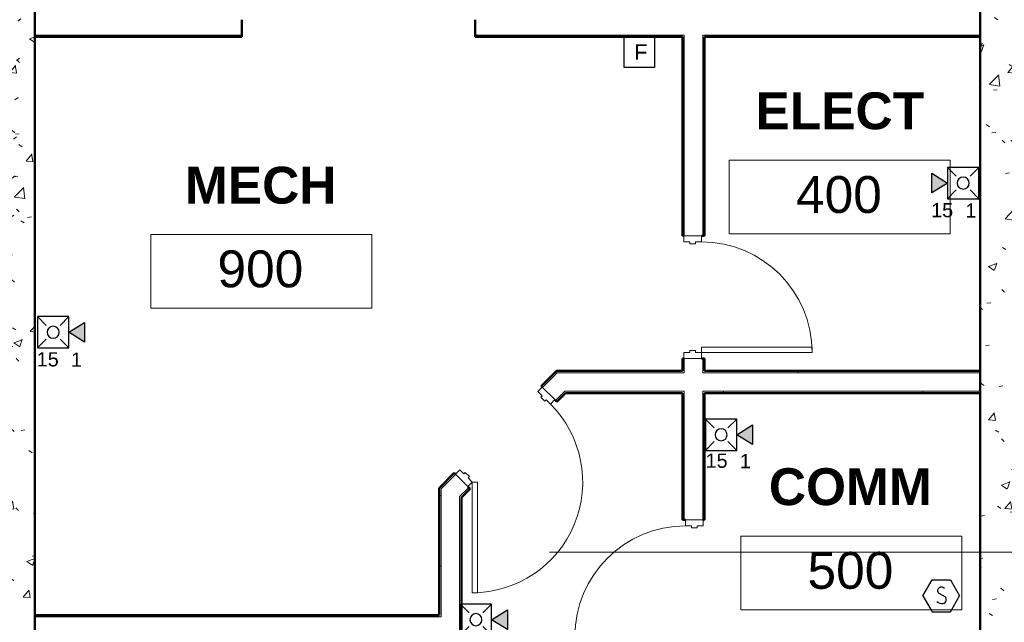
# Model space of a CAD drawing. Header units: inches. Extents: x -144 to 1380, y -464 to 590.
# Tile 6 of 8: x 463 to 784, y 103 to 299. Entities that reach past the tile are written whole.
import ezdxf

# ---------------------------------------------------------------- set-up
doc = ezdxf.new("R2010")
doc.units = ezdxf.units.IN
doc.header["$MEASUREMENT"] = 0
for name, color, linetype, lineweight in [('A-AREA-IDEN', 2, 'Continuous', 9), ('A-DOOR', 31, 'Continuous', 13), ('A-DOOR-FRAM', 31, 'Continuous', 20), ('A-WALL', 113, 'Continuous', 13), ('A-WALL-PATT', 111, 'Continuous', 50), ('F-ALRM-MANL', 3, 'Continuous', 0), ('F-PROT-ALRM', 3, 'Continuous', 0), ('F-PROT-ALRM-INDC', 52, 'Continuous', 0), ('F-PROT-SMOK', 3, 'Continuous', 0), ('I-WALL', 2, 'Continuous', 13), ('L-SITE-WALL', 31, 'Continuous', 13)]:
    doc.layers.add(name, color=color, linetype=linetype, lineweight=lineweight)
doc.styles.add('Arial_1', font='arial.ttf', dxfattribs={"height": 9})
doc.styles.add('Arial_B', font='arialbd.ttf', dxfattribs={"height": 12})
doc.styles.add('Style-Arial', font='arial.ttf')
pattern_1 = [(50, (3287.594, -2267.219), (27.5427, -2.40992), [2.88, -31.68]), (355, (3287.594, -2267.22), (-5.32784, 28.88427), [2.304, -25.344]), (100.451, (3289.89, -2267.42), (22.21532, 26.47393), [2.448, -26.924]), (46.184, (3287.594, -2259.54), (40.98187, -6.35642), [4.32, -47.52]), (96.636, (3291.01, -2260.07), (35.89075, 37.4062), [3.671, -40.386]), (351.184, (3287.594, -2259.54), (35.89097, 37.4062), [3.456, -38.016]), (21, (3291.434, -2261.459), (22.92104, -15.46073), [2.88, -31.68]), (326, (3291.434, -2261.46), (9.34353, 27.84574), [2.304, -25.344]), (71.451, (3293.344, -2262.747), (32.26477, 12.38442), [2.448, -26.924]), (37.5, (3287.594, -2267.219), (0.466855, 12.782707), [1.267, -23.77, 1.267, -24.461, -25.44]), (37.5, (3287.594, -2267.219), (0.466855, 12.782707), [-50.765, 1.267, -24.173]), (7.5, (3287.594, -2267.219), (10.10159, 15.14509), [1.267, -13.402, 1.267, -23.194, -9.696]), (7.5, (3287.594, -2267.219), (10.10159, 15.14509), [-39.13, 1.267, -8.429]), (327.5, (3279.031, -2267.219), (20.49916, -0.86578), [1.267, -8.333, 1.267, -28.685, -39.744]), (327.5, (3279.031, -2267.219), (20.49916, -0.86578), [-39.552, 1.267, -38.477]), (317.5, (3275.19, -2267.219), (22.39478, 3.84429), [1.267, -11.213, 1.267, -18.624, -28.224]), (317.5, (3275.19, -2267.219), (22.39478, 3.84429), [-32.371, 1.267, -26.957])]
pattern_2 = [(0, (3287.594, -2267.219), (30.72, 7.68), [1.267, -21.773, 1.267, -21.773, -122.88]), (0, (3287.594, -2267.219), (30.72, 7.68), [-46.08, 1.267, -44.813, 1.267, -21.773, -53.76]), (0, (3287.594, -2267.219), (30.72, 7.68), [-115.2, 1.267, -14.093, 1.267, -37.133]), (120, (3299.114, -2263.379), (-22.011075, 22.7643), [1.267, -21.773, 1.267, -21.773, -122.88]), (120, (3299.114, -2263.379), (-22.011075, 22.7643), [-46.08, 1.267, -44.813, 1.267, -21.773, -53.76]), (120, (3299.114, -2263.379), (-22.011075, 22.7643), [-115.2, 1.267, -14.093, 1.267, -37.133]), (240, (3302.954, -2248.019), (-8.708925, -30.4443), [1.267, -21.773, 1.267, -21.773, -122.88]), (240, (3302.954, -2248.019), (-8.708925, -30.4443), [-46.08, 1.267, -44.813, 1.267, -21.773, -53.76]), (240, (3302.954, -2248.019), (-8.708925, -30.4443), [-115.2, 1.267, -14.093, 1.267, -37.133])]

# ---------------------------------------------------------------- blocks, each defined once
blk = doc.blocks.new('*U23')
at = {"layer": 'F-PROT-ALRM-INDC', "lineweight": 30, "ltscale": 0.015625}
blk.add_hatch(color=2, dxfattribs=at).paths.add_polyline_path([(0, 3.13), (-3.97, 9.57), (3.97, 9.57)])
at = {"layer": 'F-PROT-ALRM-INDC', "color": 1, "lineweight": 30, "ltscale": 0.015876}
for p, q in [((-6.35, 3.13), (-2.79, -0.43)), ((6.35, 3.13), (2.79, -0.43)), ((-6.35, -9.57), (-2.79, -6.02)), ((6.35, -9.57), (2.79, -6.02))]:
    blk.add_line(p, q, dxfattribs=at)
at = {"layer": 'F-PROT-ALRM-INDC', "lineweight": 30, "ltscale": 0.015625}
blk.add_circle((0, -3.22), 2.44, dxfattribs=at)
blk.add_3dface([(0, 3.13), (3.97, 9.57), (-3.97, 9.57)], dxfattribs=at)
at = {"layer": 'F-PROT-ALRM-INDC', "lineweight": 30, "ltscale": 0.015876}
blk.add_3dface([(-6.35, -9.57), (-6.35, 3.13), (6.35, 3.13), (6.35, -9.57)], dxfattribs=at)
blk = doc.blocks.new('*U14')
at = {"layer": 'F-ALRM-MANL', "lineweight": 30}
blk.add_3dface([(6.25, -6.28), (-6.25, -6.28), (-6.25, 6.22), (6.25, 6.22)], dxfattribs=at)
at = {"layer": 'F-ALRM-MANL', "lineweight": 13, "insert": (-2.04, 3.15), "char_height": 6.25, "attachment_point": 1, "line_spacing_factor": 0.779643, "style": 'Style-Arial'}
blk.add_mtext('F', dxfattribs=at)
blk = doc.blocks.new('*U13')
at = {"lineweight": -2}
for p, q in [((-7.87, 0), (-3.94, 6.82)), ((-3.94, 6.82), (3.94, 6.82)), ((3.94, 6.82), (7.87, 0)), ((-7.87, 0), (-3.94, -6.82)), ((3.94, -6.82), (7.87, 0)), ((-3.94, -6.82), (3.94, -6.82))]:
    blk.add_line(p, q, dxfattribs=at)
blk = doc.blocks.new('*U12')
at = {"layer": 'F-PROT-SMOK', "linetype": 'Continuous', "lineweight": 30, "ltscale": 1.016058, "elevation": 0.82, "flags": 128}
blk.add_lwpolyline([(2.47, -3.1, -0.233608), (-1.09, -4.2, -0.563016), (-2.28, -0.47), (-2.28, -0.48), (1.16, 1.31), (1.16, 1.31, 0.806162), (-0.58, 4.96), (-0.58, 4.96, 0.158001), (-1.91, 4.32)], format="xyb", dxfattribs=at)
at = {"layer": 'F-PROT-SMOK', "lineweight": 30, "xscale": 1.3054830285, "yscale": 1.3054830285, "zscale": 1.3054830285, "rotation": 180}
blk.add_blockref('*U13', (0, 0, -0.82), dxfattribs=at)
blk = doc.blocks.new('Door-Passage-Single-Flush - 36_ x 84_-580149-ARCHITECTURAL FLOOR PLAN')
at = {"layer": 'A-DOOR', "lineweight": 20}
for p, q in [((16.25, -2.875), (18, -2.875)), ((16.25, -38.875), (16.25, -2.875)), ((18, -2.875), (18, -38.875)), ((18, -38.875), (16.25, -38.875))]:
    blk.add_line(p, q, dxfattribs=at)
at = {"layer": 'A-DOOR', "lineweight": 9}
blk.add_arc((18, -2.875), 36, 180, 270, dxfattribs=at)
at = {"layer": 'A-DOOR-FRAM'}
for p, q in [((-20, 2.875), (-18, 2.875)), ((-20, -2.875), (-20, 2.875)), ((-18, 2.875), (-18, 0.9375)), ((-18, 0.9375), (-17.375, 0.9375)), ((-17.375, 0.9375), (-17.375, -0.9375)), ((17.375, 0.9375), (18, 0.9375)), ((17.375, -0.9375), (17.375, 0.9375)), ((18, 2.875), (20, 2.875)), ((18, 0.9375), (18, 2.875)), ((20, 2.875), (20, -2.875)), ((-18, -2.875), (-20, -2.875)), ((-18, -0.9375), (-18, -2.875)), ((-17.375, -0.9375), (-18, -0.9375)), ((18, -0.9375), (17.375, -0.9375)), ((18, -2.875), (18, -0.9375)), ((20, -2.875), (18, -2.875))]:
    blk.add_line(p, q, dxfattribs=at)
blk = doc.blocks.new('Door-Passage-Single-Flush - 36_ x 84_-580072-ARCHITECTURAL FLOOR PLAN')
at = {"layer": 'A-DOOR', "lineweight": 20}
for p, q in [((18, 38.875), (16.25, 38.875)), ((16.25, 38.875), (16.25, 2.875)), ((18, 2.875), (18, 38.875)), ((16.25, 2.875), (18, 2.875))]:
    blk.add_line(p, q, dxfattribs=at)
at = {"layer": 'A-DOOR', "lineweight": 9}
blk.add_arc((18, 2.875), 36, 90, 180, dxfattribs=at)
at = {"layer": 'A-DOOR-FRAM'}
for p, q in [((-18, 2.875), (-20, 2.875)), ((-20, 2.875), (-20, -2.875)), ((-18, 0.9375), (-18, 2.875)), ((-17.375, 0.9375), (-18, 0.9375)), ((-17.375, -0.9375), (-17.375, 0.9375)), ((18, 0.9375), (17.375, 0.9375)), ((17.375, 0.9375), (17.375, -0.9375)), ((18, 2.875), (18, 0.9375)), ((20, 2.875), (18, 2.875)), ((20, -2.875), (20, 2.875)), ((-20, -2.875), (-18, -2.875)), ((-18, -2.875), (-18, -0.9375)), ((-18, -0.9375), (-17.375, -0.9375)), ((17.375, -0.9375), (18, -0.9375)), ((18, -0.9375), (18, -2.875)), ((18, -2.875), (20, -2.875))]:
    blk.add_line(p, q, dxfattribs=at)
blk = doc.blocks.new('Door-Passage-Single-Flush - 36_ x 84_-579968-ARCHITECTURAL FLOOR PLAN')
at = {"layer": 'A-DOOR', "lineweight": 20}
for p, q in [((42.22, 29.57), (16.76, 4.11)), ((43.46, 28.33), (42.22, 29.57)), ((18, 2.87), (43.46, 28.33)), ((16.76, 4.11), (18, 2.87))]:
    blk.add_line(p, q, dxfattribs=at)
at = {"layer": 'A-DOOR', "lineweight": 9}
blk.add_arc((18, 2.87), 36, 45, 180, dxfattribs=at)
at = {"layer": 'A-DOOR-FRAM'}
for p, q in [((-18, 2.87), (-20, 2.87)), ((-20, 2.87), (-20, -2.88)), ((-18, 0.94), (-18, 2.87)), ((-17.38, 0.94), (-18, 0.94)), ((-17.38, -0.94), (-17.38, 0.94)), ((18, 0.94), (17.37, 0.94)), ((17.37, 0.94), (17.37, -0.94)), ((18, 2.87), (18, 0.94)), ((20, 2.87), (18, 2.87)), ((20, -2.88), (20, 2.87)), ((-20, -2.88), (-18, -2.88)), ((-18, -2.88), (-18, -0.94)), ((-18, -0.94), (-17.38, -0.94)), ((17.37, -0.94), (18, -0.94)), ((18, -0.94), (18, -2.88)), ((18, -2.88), (20, -2.88))]:
    blk.add_line(p, q, dxfattribs=at)
blk = doc.blocks.new('Room Tag - Room Tag-42828-ARCHITECTURAL FLOOR PLAN')
at = {"layer": 'A-AREA-IDEN'}
for p, q in [((-0.375, -0.0625), (-0.375, -0.3125)), ((-0.375, -0.0625), (0.375, -0.0625)), ((0.375, -0.0625), (0.375, -0.3125)), ((-0.375, -0.3125), (0.375, -0.3125))]:
    blk.add_line(p, q, dxfattribs=at)

msp = doc.modelspace()

# ---------------------------------------------------------------- hatches: boundary and pattern name
at = {"layer": 'A-WALL-PATT', "lineweight": 9}
h = msp.add_hatch(dxfattribs=at)
h.set_pattern_fill('FP_1', color=256, style=0, pattern_type=2)
h.set_pattern_definition(pattern_1)
h.paths.add_polyline_path([(776.001145, -0.00544), (796.001145, -0.00544), (796.001145, 499.99456), (776.001145, 499.99456), (776.001145, 2.625027)])
h = msp.add_hatch(dxfattribs=at)
h.set_pattern_fill('FP_1', color=256, style=0, pattern_type=2)
h.set_pattern_definition(pattern_1)
h.paths.add_polyline_path([(468.001145, -0.00544), (468.001145, 479.99456), (448.001145, 479.99456), (448.001145, -0.00544)])
h = msp.add_hatch(dxfattribs=at)
h.set_pattern_fill('FP_2', color=256, style=0, pattern_type=2)
h.set_pattern_definition(pattern_2)
h.paths.add_polyline_path([(685.626253, 293.61956), (776.001145, 293.61956), (776.001145, 294.24456), (685.626253, 294.24456)])
h.paths.add_polyline_path([(679.001253, 293.61956), (679.626253, 293.61956), (679.626253, 294.24456), (611.501199, 294.24456), (611.501199, 293.61956), (621.975309, 293.61956)])
h.paths.add_polyline_path([(535.501199, 293.61956), (535.501199, 294.24456), (468.001145, 294.24456), (468.001145, 293.61956), (503.359341, 293.61956)])
h = msp.add_hatch(dxfattribs=at)
h.set_pattern_fill('FP_2', color=256, style=0, pattern_type=2)
h.set_pattern_definition(pattern_2)
h.paths.add_polyline_path([(679.626253, 24.36956), (679.626253, 96.36956), (679.001253, 96.36956), (679.001253, 24.36956)])
h.paths.add_polyline_path([(679.001253, 136.36956), (679.626253, 136.36956), (679.626253, 177.61956), (679.001253, 177.61956)])
h.paths.add_polyline_path([(679.001253, 184.86956), (679.626253, 184.86956), (679.626253, 188.86956), (679.001253, 188.86956), (679.001253, 188.353431)])
h.paths.add_polyline_path([(679.626253, 228.86956), (679.626253, 293.61956), (679.001253, 293.61956), (679.001253, 228.86956), (679.501253, 228.86956)])
h = msp.add_hatch(dxfattribs=at)
h.set_pattern_fill('FP_2', color=256, style=0, pattern_type=2)
h.set_pattern_definition(pattern_2)
h.paths.add_polyline_path([(600.376145, 146.422599), (605.14499, 151.191444), (604.703048, 151.633386), (600.376145, 147.306483)])
h.paths.add_polyline_path([(633.429261, 179.475715), (638.198105, 184.24456), (637.314222, 184.24456), (632.987319, 179.917657), (633.340872, 179.564103)])
h = msp.add_hatch(dxfattribs=at)
h.set_pattern_fill('FP_2', color=256, style=0, pattern_type=2)
h.set_pattern_definition(pattern_2)
h.paths.add_polyline_path([(776.001145, 184.24456), (776.001145, 184.86956), (685.626253, 184.86956), (685.626253, 184.24456), (740.591278, 184.24456)])
h.paths.add_polyline_path([(679.626253, 184.24456), (679.626253, 184.86956), (637.939222, 184.86956), (637.314222, 184.24456), (638.198105, 184.24456)])
h = msp.add_hatch(dxfattribs=at)
h.set_pattern_fill('FP_2', color=256, style=0, pattern_type=2)
h.set_pattern_definition(pattern_2)
h.paths.add_polyline_path([(776.001145, 177.61956), (776.001145, 178.24456), (685.626253, 178.24456), (685.626253, 177.61956), (740.591278, 177.61956)])
h.paths.add_polyline_path([(679.626253, 177.61956), (679.626253, 178.24456), (640.683387, 178.24456), (640.058387, 177.61956), (679.001253, 177.61956)])
h = msp.add_hatch(dxfattribs=at)
h.set_pattern_fill('FP_2', color=256, style=0, pattern_type=2)
h.set_pattern_definition(pattern_2)
h.paths.add_polyline_path([(599.751145, 24.36956), (600.376145, 24.36956), (600.376145, 28.36956), (599.751145, 28.36956)])
h.paths.add_polyline_path([(599.751145, 68.36956), (600.376145, 68.36956), (600.376145, 96.74456), (599.751145, 96.74456), (599.751145, 93.262107)])
h.paths.add_polyline_path([(600.376145, 104.74456), (600.376145, 147.306483), (599.751145, 146.681483), (599.751145, 104.74456)])
h = msp.add_hatch(dxfattribs=at)
h.set_pattern_fill('FP_2', color=256, style=0, pattern_type=2)
h.set_pattern_definition(pattern_2)
h.paths.add_polyline_path([(599.751145, 104.74456), (599.751145, 105.36956), (468.001145, 105.36956), (468.001145, 104.74456), (562.667325, 104.74456)])

# ---------------------------------------------------------------- linework, layer by layer
at = {"layer": 'A-AREA-IDEN'}
msp.add_line((635.688881, 125.80684), (824.994148, 125.80684), dxfattribs=at)
at = {"layer": 'A-WALL', "lineweight": 50}
for p, q in [((535.501199, 293.61956), (535.501199, 299.24456)), ((611.501199, 299.24456), (611.501199, 293.61956)), ((468.001145, 293.61956), (535.501199, 293.61956)), ((611.501199, 293.61956), (679.001253, 293.61956)), ((686.251253, 293.61956), (776.001145, 293.61956))]:
    msp.add_line(p, q, dxfattribs=at)
at = {"layer": 'A-WALL'}
for p, q in [((535.501199, 294.24456), (468.001145, 294.24456)), ((679.626253, 294.24456), (611.501199, 294.24456)), ((679.626253, 294.24456), (679.626253, 228.86956)), ((685.626253, 294.24456), (685.626253, 228.86956)), ((776.001145, 294.24456), (685.626253, 294.24456)), ((679.626253, 188.86956), (679.626253, 184.24456)), ((685.626253, 184.24456), (685.626253, 188.86956)), ((679.626253, 184.24456), (638.198105, 184.24456)), ((776.001145, 184.24456), (685.626253, 184.24456)), ((640.683387, 178.24456), (637.671901, 175.233074)), ((679.626253, 178.24456), (640.683387, 178.24456)), ((679.626253, 178.24456), (679.626253, 136.36956)), ((776.001145, 178.24456), (685.626253, 178.24456)), ((685.626253, 136.36956), (685.626253, 178.24456)), ((600.376145, 146.422599), (605.14499, 151.191444)), ((600.376145, 146.422599), (600.376145, 104.74456)), ((609.38763, 146.948803), (606.376145, 143.937318)), ((606.376145, 143.937318), (606.376145, 68.36956)), ((600.376145, 104.74456), (468.001145, 104.74456))]:
    msp.add_line(p, q, dxfattribs=at)
at = {"layer": 'I-WALL', "lineweight": 50}
for p, q in [((679.001253, 293.61956), (679.001253, 228.86956)), ((686.251253, 228.86956), (686.251253, 293.61956)), ((679.001253, 228.86956), (679.501253, 228.86956)), ((685.251253, 228.86956), (686.251253, 228.86956)), ((679.501253, 188.86956), (679.001253, 188.86956)), ((679.001253, 188.86956), (679.001253, 184.86956)), ((686.251253, 188.86956), (685.251253, 188.86956)), ((686.251253, 184.86956), (686.251253, 188.86956)), ((637.939222, 184.86956), (632.987319, 179.917657)), ((679.001253, 184.86956), (637.939222, 184.86956)), ((776.001145, 184.86956), (686.251253, 184.86956)), ((632.987319, 179.917657), (633.340872, 179.564103)), ((638.113843, 174.791133), (640.94227, 177.61956)), ((640.94227, 177.61956), (679.001253, 177.61956)), ((679.001253, 177.61956), (679.001253, 136.36956)), ((686.251253, 177.61956), (776.001145, 177.61956)), ((686.251253, 136.36956), (686.251253, 177.61956)), ((637.406736, 175.498239), (638.113843, 174.791133)), ((604.703048, 151.633386), (599.751145, 146.681483)), ((605.056601, 151.279832), (604.703048, 151.633386)), ((599.751145, 146.681483), (599.751145, 105.36956)), ((607.001145, 143.678434), (609.829572, 146.506861)), ((609.829572, 146.506861), (609.122465, 147.213968)), ((607.001145, 68.36956), (607.001145, 143.678434)), ((679.001253, 136.36956), (680.001253, 136.36956)), ((685.751253, 136.36956), (686.251253, 136.36956)), ((599.751145, 105.36956), (468.001145, 105.36956))]:
    msp.add_line(p, q, dxfattribs=at)
at = {"layer": 'I-WALL'}
for p in [(633.429261, 179.475715), (637.314222, 184.24456)]:
    msp.add_line(p, (638.198105, 184.24456), dxfattribs=at)
at = {"layer": 'L-SITE-WALL', "lineweight": 50}
for p, q in [((468.001145, -0.00544), (468.001145, 499.99456)), ((776.001145, 499.99456), (776.001145, -0.00544))]:
    msp.add_line(p, q, dxfattribs=at)

# ---------------------------------------------------------------- block references
at = {"layer": 'A-AREA-IDEN', "xscale": 95.99999999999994, "yscale": 95.99999999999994, "zscale": 95.99999999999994}
for p in [(730.305734, 259.495918), (541.801275, 235.277803), (734.051507, 137.084204)]:
    msp.add_blockref('Room Tag - Room Tag-42828-ARCHITECTURAL FLOOR PLAN', p, dxfattribs=at)
at = {"layer": 'A-DOOR'}
for name, p, rotation in [('Door-Passage-Single-Flush - 36_ x 84_-580072-ARCHITECTURAL FLOOR PLAN', (682.376253, 208.86956), 270), ('Door-Passage-Single-Flush - 36_ x 84_-579968-ARCHITECTURAL FLOOR PLAN', (621.231669, 163.389036), 224.9999999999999), ('Door-Passage-Single-Flush - 36_ x 84_-580149-ARCHITECTURAL FLOOR PLAN', (682.876253, 116.36956), 270)]:
    msp.add_blockref(name, p, dxfattribs=dict(at, rotation=rotation))
at = {"layer": 'F-ALRM-MANL', "lineweight": 30, "ltscale": 0.041304, "xscale": 0.7955188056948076, "yscale": 0.7955188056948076, "zscale": 0.7955188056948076}
msp.add_blockref('*U14', (664.98095, 288.682289), dxfattribs=at)
at = {"layer": 'F-PROT-ALRM-INDC', "lineweight": 30, "ltscale": 0.015876, "extrusion": (0, 0, -1), "xscale": 0.8025363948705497, "yscale": 0.8025363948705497, "zscale": 0.8025363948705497}
for p, rotation in [((-767.922402, 246.035855), 270), ((-476.572115, 197.446812), 89.99999999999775), ((-694.216419, 164.065271), 90), ((-614.341502, 103.850861), 90)]:
    msp.add_blockref('*U23', p, dxfattribs=dict(at, rotation=rotation))
at = {"layer": 'F-PROT-SMOK', "lineweight": 30, "xscale": -0.5830034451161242, "yscale": 0.5830034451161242, "zscale": 0.5830034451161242}
msp.add_blockref('*U12', (763.345258, 111.60128, 0.479152), dxfattribs=at)

# ---------------------------------------------------------------- texts
at = {"layer": 'A-AREA-IDEN', "char_height": 12, "attachment_point": 1}
for s, insert, width, style in [('ELECT', (702.820379, 275.570391), 66.357, 'Arial_B'), ('MECH', (516.942691, 251.352276), 59.994, 'Arial_B'), ('400', (716.027261, 248.319815), 33.633, 'Arial_1'), ('900', (527.522802, 224.1017), 33.633, 'Arial_1'), ('COMM', (707.189774, 153.158677), 64.842, 'Arial_B'), ('500', (719.773034, 125.908101), 33.633, 'Arial_1')]:
    msp.add_mtext(s, dxfattribs=dict(at, insert=insert, width=width, style=style))
at = {"layer": 'F-PROT-ALRM', "style": 'Style-Arial'}
for s, height, p in [('15', 4.6354999, (760.045269, 234.908537)), ('1', 4.6355, (771.217268, 234.785653)), ('15', 4.6354999, (468.620101, 186.31977)), ('1', 4.6355, (479.792101, 186.196887)), ('15', 4.6354999, (686.550077, 153.311239)), ('1', 4.6355, (697.722077, 153.188356))]:
    msp.add_text(s, height=height, dxfattribs=at).set_placement(p)

doc.saveas('drawing.dxf')
